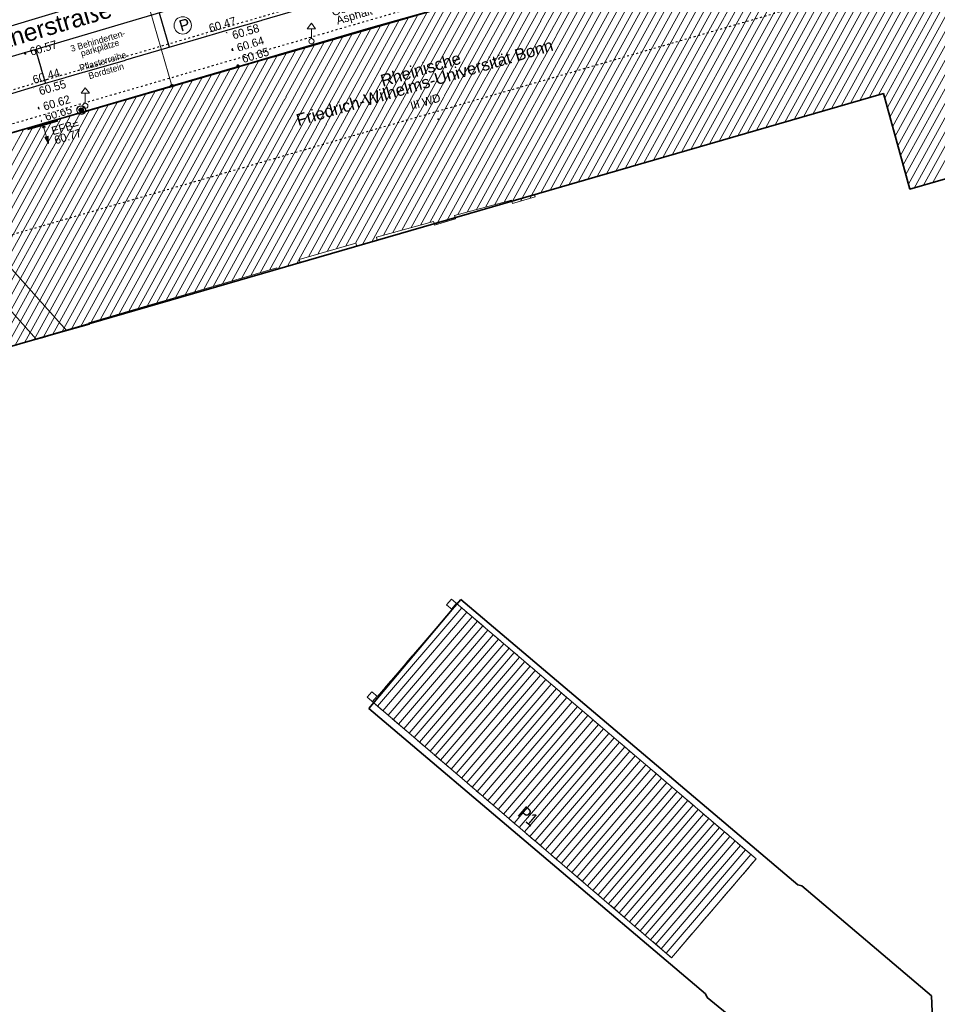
# Model space of a CAD drawing. Header units: metres. Extents: x 32365810 to 32367010, y 5620411 to 5622366.
# Tile 62 of 198: x 32366217 to 32366267, y 5621952 to 5622006. Entities that reach past the tile are written whole.
import ezdxf

# ---------------------------------------------------------------- set-up
doc = ezdxf.new("R2010")
doc.units = ezdxf.units.M
for name, pattern in [('1000.100', [0]), ('1000.104', [0.225, 0.075, -0.15]), ('1000.106', [0]), ('1000.196', [0.225, 0.075, -0.15]), ('1000.210', [0]), ('1000.300', [0]), ('1000.325', [0]), ('1600.1047', [0]), ('1600.2028', [0]), ('1600.2305', [0.75, 0.5, 0, 0, -0.25]), ('1600.2505', [0]), ('1600.2507', [0])]:
    doc.linetypes.add(name, pattern=pattern)
doc.layers.get('0').update_dxf_attribs({"color": 1, "linetype": 'CONTINUOUS'})
for name, color, linetype in [('Beschriftung Topographie', 7, 'CONTINUOUS'), ('Ebene 32', 7, 'CONTINUOUS'), ('EFB-_ Dachhöhen Bestandsgebäude (NHN)', 7, 'CONTINUOUS'), ('Fahrbahnmarkierung', 7, 'CONTINUOUS'), ('Flurstücke_Grenzpunkte', 11, 'CONTINUOUS'), ('Gebäude', 31, 'CONTINUOUS'), ('Höhen_ gemessen (NHN)', 7, 'CONTINUOUS'), ('Höhentexte_ gemessen (NHN)', 7, 'CONTINUOUS'), ('Lagebezeichnungen', 12, 'CONTINUOUS'), ('Leitungen Kanalbestand (AMT 66)', 7, 'CONTINUOUS'), ('Siedlungsflächen - Bauwerke u. Einrichtungen', 51, 'CONTINUOUS'), ('Stromversorgung', 7, 'CONTINUOUS'), ('Symbole Topographie', 7, 'CONTINUOUS'), ('Topgraphie_ weitere örtliche Aufnahme', 7, 'CONTINUOUS'), ('Topographie_ örtl. Aufnahme', 7, 'CONTINUOUS'), ('weitere Entwässerungsleitungen', 7, 'CONTINUOUS')]:
    doc.layers.add(name, color=color, linetype=linetype)
doc.styles.add('Arial', font='Arial.ttf')
doc.styles.add('Beschriftung Fahrbahnmarkierung_ grau', font='Century Gothic.ttf')
doc.styles.add('Beschriftung Topographie_ blau', font='Century Gothic.ttf')
doc.styles.add('Dachhöhe NHN_ Bestand_ gemessen_ schwarz', font='Century Gothic.ttf')
doc.styles.add('Hausnummern NRW', font='Arial.ttf', dxfattribs={"width": 0.85})
doc.styles.add('Höhe NHN_ gemessen_ schwarz', font='Century Gothic.ttf')
doc.styles.add('Name - Bauwerken u. Einrichtungen - F 10', font='Arial.ttf')
doc.styles.add('Sonstiger Text_ Bezeichnung - N 7 380', font='Arial.ttf')

# ---------------------------------------------------------------- blocks, each defined once
blk = doc.blocks.new('S1000.460', base_point=(0, -0.375))
at = {"color": 0, "lineweight": -2}
for p, q in [((-0.2, 0.23), (0, 0.5)), ((0, 0.5), (0.2, 0.23)), ((0.2, 0.23), (-0.2, 0.23)), ((0, -0.25), (0, 0.23))]:
    blk.add_line(p, q, dxfattribs=at)
blk.add_circle((0, -0.375), 0.125, dxfattribs=at)
blk = doc.blocks.new('Regenfallrohr')
at = {"lineweight": -2}
blk.add_hatch(color=0, dxfattribs=at).paths.add_polyline_path([(0.25, 0), (0.241481, -0.064705), (0.216506, -0.125), (0.176777, -0.176777), (0.125, -0.216506), (0.064705, -0.241481), (0, -0.25), (-0.064705, -0.241481), (-0.125, -0.216506), (-0.176777, -0.176777), (-0.216506, -0.125), (-0.241481, -0.064705), (-0.25, 0), (-0.241481, 0.064705), (-0.216506, 0.125), (-0.176777, 0.176777), (-0.125, 0.216506), (-0.064705, 0.241481), (0, 0.25), (0.064705, 0.241481), (0.125, 0.216506), (0.176777, 0.176777), (0.216506, 0.125), (0.241481, 0.064705)], flags=0)
at = {"color": 0, "lineweight": -2}
for radius in [0.5, 0.25]:
    blk.add_circle((0, 0), radius, dxfattribs=at)
blk = doc.blocks.new('S1000.319')
at = {"color": 0, "lineweight": -2}
blk.add_circle((0, 0), 0.5, dxfattribs=at)
at = {"color": 0, "lineweight": -2, "insert": (-0.19717, -0.320478), "char_height": 0.65, "attachment_point": 7, "line_spacing_factor": 0.69, "style": 'Arial'}
blk.add_mtext('P', dxfattribs=at)
blk = doc.blocks.new('S1000.474')
at = {"lineweight": -2}
blk.add_hatch(color=0, dxfattribs=at).paths.add_polyline_path([(-0.125, 0), (-0.120741, 0.032352), (-0.108253, 0.0625), (-0.088388, 0.088388), (-0.0625, 0.108253), (-0.032352, 0.120741), (0, 0.125), (0.032352, 0.120741), (0.0625, 0.108253), (0.088388, 0.088388), (0.108253, 0.0625), (0.120741, 0.032352), (0.125, 0), (0, 0)], flags=0)
at = {"color": 0, "lineweight": -2}
for p, q in [((-0.125, 0), (0, 0)), ((0, 0), (0.125, 0))]:
    blk.add_line(p, q, dxfattribs=at)
blk.add_arc((0, 0), 0.125, 0, 180, dxfattribs=at)
for p in [(-0.125, 0), (0, 0), (0.125, 0)]:
    blk.add_point(p, dxfattribs=at)
blk = doc.blocks.new('S1000.360')
at = {"lineweight": -2}
blk.add_hatch(color=0, dxfattribs=at).paths.add_polyline_path([(0, 0.25), (0.05, 0.05), (-0.05, 0.05)], flags=0)
at = {"color": 0, "lineweight": -2}
for p, q in [((-0.05, 0.05), (0, 0.25)), ((0.05, 0.05), (-0.05, 0.05)), ((0, 0.25), (0.05, 0.05)), ((0, 0.25), (0, -0.25))]:
    blk.add_line(p, q, dxfattribs=at)
blk = doc.blocks.new('S1000.15')
at = {"color": 0, "lineweight": -2}
for p, q in [((-0.5, 0.05), (-0.485, 0.1)), ((0.495, 0.05), (-0.5, 0.05)), ((-0.5, -0.05), (-0.5, 0)), ((-0.5, 0), (0.5, 0)), ((-0.485, 0.1), (0.49, 0.1)), ((-0.475, 0.15), (-0.455, 0.2)), ((0.475, 0.15), (-0.475, 0.15)), ((-0.455, 0.2), (0.455, 0.2)), ((-0.43, 0.25), (-0.4, 0.3)), ((0.43, 0.25), (-0.43, 0.25)), ((-0.4, 0.3), (0.395, 0.3)), ((-0.355, 0.35), (-0.295, 0.4)), ((0.36, 0.35), (-0.355, 0.35)), ((-0.295, 0.4), (0.3, 0.4)), ((0.22, 0.45), (-0.215, 0.45)), ((0.3, 0.4), (0.22, 0.45)), ((0.395, 0.3), (0.36, 0.35)), ((0.455, 0.2), (0.43, 0.25)), ((0.49, 0.1), (0.475, 0.15)), ((0.5, 0), (0.495, 0.05)), ((0.495, -0.05), (-0.5, -0.05)), ((-0.475, -0.15), (-0.49, -0.1)), ((-0.49, -0.1), (0.485, -0.1)), ((0.475, -0.15), (-0.475, -0.15)), ((-0.43, -0.25), (-0.455, -0.2)), ((-0.455, -0.2), (0.46, -0.2)), ((0.425, -0.25), (-0.43, -0.25)), ((-0.355, -0.35), (-0.4, -0.3)), ((-0.4, -0.3), (0.395, -0.3)), ((0.345, -0.35), (-0.355, -0.35)), ((-0.205, -0.45), (-0.29, -0.4)), ((-0.29, -0.4), (0.285, -0.4)), ((0.2, -0.45), (-0.205, -0.45)), ((0.285, -0.4), (0.345, -0.35)), ((0.395, -0.3), (0.425, -0.25)), ((0.46, -0.2), (0.475, -0.15)), ((0.485, -0.1), (0.495, -0.05))]:
    blk.add_line(p, q, dxfattribs=at)
blk.add_circle((0, 0), 0.5, dxfattribs=at)
blk = doc.blocks.new('S1000.400')
at = {"lineweight": -2}
blk.add_hatch(color=0, dxfattribs=at).paths.add_polyline_path([(-0.49, 0), (0.49, 0), (0.479292, -0.101877), (0.447637, -0.199301), (0.396418, -0.288015), (0.327874, -0.364141), (0.245, -0.424352), (0.151418, -0.466018), (0.051219, -0.487316), (-0.051219, -0.487316), (-0.151418, -0.466018), (-0.245, -0.424352), (-0.327874, -0.364141), (-0.396418, -0.288015), (-0.447637, -0.199301), (-0.479292, -0.101877)], flags=0)
at = {"color": 0, "lineweight": -2}
blk.add_circle((0, 0), 0.5, dxfattribs=at)
for start, end in [(0, 180), (180, 0)]:
    blk.add_arc((0, 0), 0.49, start, end, dxfattribs=at)
blk = doc.blocks.new('O113')
at = {"layer": 'Gebäude', "color": 7, "linetype": '1600.2507', "lineweight": 18}
for p, q in [((32366211.178, 5621997.977), (32366209.537, 5621997.501)), ((32366219.478, 5621988.69), (32366211.178, 5621997.977)), ((32366209.537, 5621997.501), (32366217.825, 5621988.219)), ((32366217.825, 5621988.219), (32366219.478, 5621988.69))]:
    blk.add_line(p, q, dxfattribs=at)
blk = doc.blocks.new('O434')
at = {"layer": 'Gebäude', "color": 7, "linetype": '1600.2305', "lineweight": 18}
blk.add_line((32366252.295, 5621954.67), (32366256.885, 5621960.035), dxfattribs=at)
blk = doc.blocks.new('O472')
at = {"layer": 'Gebäude', "color": 7, "linetype": '1600.2305', "lineweight": 18}
blk.add_line((32366217.825, 5621988.219), (32366219.478, 5621988.69), dxfattribs=at)
blk = doc.blocks.new('O480')
at = {"layer": 'Gebäude', "color": 7, "linetype": '1600.2305', "lineweight": 18}
blk.add_line((32366236.331, 5621968.848), (32366240.39, 5621973.56), dxfattribs=at)
blk = doc.blocks.new('O520')
at = {"layer": 'Gebäude', "color": 7, "linetype": '1600.2305', "lineweight": 18}
blk.add_line((32366235.769, 5621968.806), (32366252.295, 5621954.67), dxfattribs=at)
blk = doc.blocks.new('O526')
at = {"layer": 'Gebäude', "color": 7, "linetype": '1600.2305', "lineweight": 18}
blk.add_line((32366240.354, 5621974.131), (32366256.885, 5621960.035), dxfattribs=at)
blk = doc.blocks.new('O759')
at = {"layer": 'Flurstücke_Grenzpunkte', "color": 7, "linetype": '1600.2028', "lineweight": 35}
for p, q in [((32366308.655, 5622009.168), (32366265.228, 5621996.374)), ((32366263.794, 5622001.568), (32366206.103, 5621984.853)), ((32366265.228, 5621996.374), (32366263.794, 5622001.568)), ((32366240.39, 5621973.56), (32366240.861, 5621974.119)), ((32366240.861, 5621974.119), (32366259.149, 5621958.628)), ((32366235.858, 5621968.204), (32366240.39, 5621973.56)), ((32366254.143, 5621952.714), (32366235.858, 5621968.204)), ((32366259.149, 5621958.628), (32366259.366, 5621958.576)), ((32366259.366, 5621958.576), (32366266.405, 5621952.611)), ((32366254.23, 5621952.509), (32366254.143, 5621952.714)), ((32366255.718, 5621951.295), (32366254.23, 5621952.509)), ((32366266.405, 5621952.611), (32366267.134, 5621935.867))]:
    blk.add_line(p, q, dxfattribs=at)
blk = doc.blocks.new('O1713')
at = {"layer": 'Flurstücke_Grenzpunkte', "color": 7, "linetype": '1600.2028', "lineweight": 35}
for p, q in [((32366260.69, 5622012.274), (32366214.593, 5621998.895)), ((32366308.655, 5622009.168), (32366265.228, 5621996.374)), ((32366263.794, 5622001.568), (32366206.103, 5621984.853)), ((32366265.228, 5621996.374), (32366263.794, 5622001.568))]:
    blk.add_line(p, q, dxfattribs=at)
blk = doc.blocks.new('O1841')
at = {"layer": 'Flurstücke_Grenzpunkte', "color": 7, "linetype": '1600.2028', "lineweight": 35}
for p, q in [((32366240.39, 5621973.56), (32366240.861, 5621974.119)), ((32366240.861, 5621974.119), (32366259.149, 5621958.628)), ((32366235.858, 5621968.204), (32366240.39, 5621973.56)), ((32366254.143, 5621952.714), (32366235.858, 5621968.204)), ((32366259.149, 5621958.628), (32366259.366, 5621958.576)), ((32366259.366, 5621958.576), (32366266.405, 5621952.611)), ((32366254.23, 5621952.509), (32366254.143, 5621952.714)), ((32366255.718, 5621951.295), (32366254.23, 5621952.509)), ((32366266.405, 5621952.611), (32366267.134, 5621935.867))]:
    blk.add_line(p, q, dxfattribs=at)
blk = doc.blocks.new('O1900')
at = {"layer": 'Flurstücke_Grenzpunkte', "color": 7, "linetype": '1600.2028', "lineweight": 35}
blk.add_line((32366260.69, 5622012.274), (32366214.593, 5621998.895), dxfattribs=at)
blk = doc.blocks.new('O2286')
at = {"layer": 'Gebäude', "color": 7, "linetype": '1600.2505', "lineweight": 18}
for p, q in [((32366260.69, 5622012.274), (32366214.593, 5621998.895)), ((32366251.403, 5621997.976), (32366263.794, 5622001.568)), ((32366263.794, 5622001.568), (32366264.964, 5621997.32)), ((32366244.859, 5621996.079), (32366251.403, 5621997.976)), ((32366264.964, 5621997.32), (32366265.228, 5621996.374)), ((32366265.228, 5621996.374), (32366267.059, 5621996.913)), ((32366244.892, 5621995.963), (32366244.859, 5621996.079)), ((32366240.513, 5621994.954), (32366243.613, 5621995.78)), ((32366243.613, 5621995.78), (32366243.663, 5621995.607)), ((32366243.663, 5621995.607), (32366244.892, 5621995.963)), ((32366236.276, 5621993.778), (32366239.37, 5621994.623)), ((32366239.37, 5621994.623), (32366239.426, 5621994.431)), ((32366239.426, 5621994.431), (32366240.568, 5621994.762)), ((32366240.568, 5621994.762), (32366240.513, 5621994.954)), ((32366232.09, 5621992.565), (32366235.162, 5621993.455)), ((32366235.162, 5621993.455), (32366235.212, 5621993.282)), ((32366235.212, 5621993.282), (32366236.326, 5621993.605)), ((32366236.326, 5621993.605), (32366236.276, 5621993.778)), ((32366230.902, 5621992.034), (32366232.14, 5621992.392)), ((32366232.14, 5621992.392), (32366232.09, 5621992.565)), ((32366220.671, 5621989.132), (32366230.883, 5621992.101)), ((32366230.883, 5621992.101), (32366230.902, 5621992.034)), ((32366220.7, 5621989.036), (32366220.671, 5621989.132)), ((32366217.825, 5621988.219), (32366219.478, 5621988.69)), ((32366219.478, 5621988.69), (32366220.7, 5621989.036)), ((32366216.912, 5621987.959), (32366217.825, 5621988.219))]:
    blk.add_line(p, q, dxfattribs=at)
blk = doc.blocks.new('O2434')
at = {"layer": 'Gebäude', "color": 7, "lineweight": 18, "insert": (32366238.79, 5622002.519), "char_height": 0.65, "attachment_point": 5, "rotation": 16.5125, "line_spacing_factor": 0.69, "style": 'Sonstiger Text_ Bezeichnung - N 7 380', "bg_fill": 2}
blk.add_mtext('Rheinische\\PFriedrich-Wilhelms-Universität Bonn', dxfattribs=at)
blk = doc.blocks.new('O2737')
at = {"layer": 'Gebäude', "color": 7, "linetype": '1600.2505', "lineweight": 18}
for p, q in [((32366240.354, 5621974.131), (32366240.088, 5621973.821)), ((32366240.088, 5621973.821), (32366240.39, 5621973.56)), ((32366256.885, 5621960.035), (32366240.354, 5621974.131)), ((32366240.39, 5621973.56), (32366236.331, 5621968.848)), ((32366236.029, 5621969.108), (32366235.769, 5621968.806)), ((32366235.769, 5621968.806), (32366252.295, 5621954.67)), ((32366236.331, 5621968.848), (32366236.029, 5621969.108)), ((32366252.295, 5621954.67), (32366256.885, 5621960.035))]:
    blk.add_line(p, q, dxfattribs=at)
at = {"layer": 'Ebene 32', "color": 7, "lineweight": 18, "insert": (32366244.281, 5621962.086), "char_height": 0.7, "attachment_point": 8, "rotation": 319.504, "line_spacing_factor": 0.69, "style": 'Hausnummern NRW', "bg_fill": 2}
blk.add_mtext('P1', dxfattribs=at)
blk = doc.blocks.new('*X1125')
at = {"color": 253, "linetype": '1600.1047', "lineweight": 18, "true_color": 0xb2b2b2}
for p, q in [((32366265.968833, 5621996.592082), (32366277.752737, 5622018.013395)), ((32366266.479528, 5621996.742418), (32366278.263212, 5622018.163331)), ((32366265.004817, 5621997.173738), (32366276.221311, 5622017.563587)), ((32366265.148865, 5621996.657566), (32366276.731786, 5622017.713523)), ((32366265.458138, 5621996.441747), (32366277.242261, 5622017.863459)), ((32366264.433286, 5621999.246899), (32366274.179411, 5622016.963843)), ((32366264.57608, 5621998.728447), (32366274.689886, 5622017.113779)), ((32366264.718874, 5621998.209995), (32366275.200361, 5622017.263715)), ((32366264.861668, 5621997.691544), (32366275.710836, 5622017.413651)), ((32366263.862111, 5622001.320705), (32366272.13751, 5622016.3641)), ((32366264.004905, 5622000.802254), (32366272.647985, 5622016.514036)), ((32366264.147699, 5622000.283802), (32366273.15846, 5622016.663972)), ((32366264.290493, 5621999.76535), (32366273.668935, 5622016.813907)), ((32366262.509293, 5622001.195579), (32366270.606084, 5622015.914292)), ((32366263.018489, 5622001.343189), (32366271.11656, 5622016.064228)), ((32366263.527684, 5622001.490798), (32366271.627035, 5622016.214164)), ((32366260.472512, 5622000.605141), (32366268.564184, 5622015.314548)), ((32366260.981707, 5622000.752751), (32366269.074659, 5622015.464484)), ((32366261.490903, 5622000.90036), (32366269.585134, 5622015.61442)), ((32366262.000098, 5622001.04797), (32366270.095609, 5622015.764356)), ((32366258.944926, 5622000.162312), (32366267.032758, 5622014.86474)), ((32366259.454121, 5622000.309922), (32366267.543234, 5622015.014676)), ((32366259.963316, 5622000.457531), (32366268.053709, 5622015.164612)), ((32366256.908144, 5621999.571874), (32366264.990858, 5622014.264997)), ((32366257.417339, 5621999.719484), (32366265.501333, 5622014.414932)), ((32366257.926535, 5621999.867093), (32366266.011808, 5622014.564868)), ((32366258.43573, 5622000.014703), (32366266.522283, 5622014.714804)), ((32366255.380558, 5621999.129046), (32366263.459432, 5622013.815189)), ((32366255.889753, 5621999.276655), (32366263.969907, 5622013.965125)), ((32366256.398949, 5621999.424265), (32366264.480383, 5622014.115061)), ((32366253.343776, 5621998.538607), (32366261.417532, 5622013.215445)), ((32366253.852972, 5621998.686217), (32366261.928007, 5622013.365381)), ((32366254.362167, 5621998.833826), (32366262.438482, 5622013.515317)), ((32366254.871362, 5621998.981436), (32366262.948957, 5622013.665253)), ((32366252.834581, 5621998.390998), (32366260.43016, 5622012.198585)), ((32366250.797801, 5621997.800562), (32366258.392915, 5622011.607304)), ((32366251.306995, 5621997.94817), (32366258.902226, 5622011.755124)), ((32366251.81619, 5621998.095779), (32366259.411537, 5622011.902944)), ((32366252.325385, 5621998.243388), (32366259.920849, 5622012.050765)), ((32366248.761024, 5621997.210134), (32366256.355669, 5622011.016022)), ((32366249.270218, 5621997.357741), (32366256.86498, 5622011.163842)), ((32366249.779413, 5621997.505348), (32366257.374292, 5622011.311663)), ((32366250.288607, 5621997.652955), (32366257.883603, 5622011.459483)), ((32366247.233442, 5621996.767312), (32366254.827735, 5622010.572561)), ((32366247.742636, 5621996.91492), (32366255.337046, 5622010.720381)), ((32366248.25183, 5621997.062527), (32366255.846358, 5622010.868202)), ((32366245.196666, 5621996.176884), (32366252.790489, 5622009.981279)), ((32366245.70586, 5621996.324491), (32366253.299801, 5622010.1291)), ((32366246.215054, 5621996.472098), (32366253.809112, 5622010.27692)), ((32366246.724248, 5621996.619705), (32366254.318423, 5622010.42474)), ((32366243.641021, 5621995.683048), (32366251.262555, 5622009.537818)), ((32366244.096212, 5621995.732487), (32366251.771866, 5622009.685638)), ((32366244.605334, 5621995.879962), (32366252.281178, 5622009.833459)), ((32366241.702314, 5621995.270895), (32366249.225309, 5622008.946536)), ((32366242.203817, 5621995.404521), (32366249.734621, 5622009.094357)), ((32366242.70532, 5621995.538147), (32366250.243932, 5622009.242177)), ((32366243.206823, 5621995.671774), (32366250.753244, 5622009.389997)), ((32366239.547712, 5621994.466277), (32366247.188064, 5622008.355255)), ((32366240.056892, 5621994.613859), (32366247.697375, 5622008.503075)), ((32366240.699307, 5621995.003642), (32366248.206687, 5622008.650895)), ((32366241.20081, 5621995.137268), (32366248.715998, 5622008.798716)), ((32366238.169593, 5621994.295158), (32366245.66013, 5622007.911793)), ((32366238.673258, 5621994.432713), (32366246.169441, 5622008.059614)), ((32366239.176923, 5621994.570269), (32366246.678753, 5622008.207434)), ((32366236.030885, 5621993.519432), (32366243.622884, 5622007.320512)), ((32366236.658599, 5621993.882491), (32366244.132196, 5622007.468332)), ((32366237.162264, 5621994.020047), (32366244.641507, 5622007.616153)), ((32366237.665929, 5621994.157602), (32366245.150818, 5622007.763973)), ((32366234.626038, 5621993.299724), (32366242.09495, 5622006.877051)), ((32366235.135175, 5621993.447228), (32366242.604261, 5622007.024871)), ((32366235.52167, 5621993.371788), (32366243.113573, 5622007.172691)), ((32366232.589488, 5621992.709709), (32366240.057704, 5622006.285769)), ((32366233.098626, 5621992.857213), (32366240.567016, 5622006.433589)), ((32366233.607763, 5621993.004716), (32366241.076327, 5622006.58141)), ((32366234.1169, 5621993.15222), (32366241.585639, 5622006.72923)), ((32366230.47786, 5621991.983211), (32366238.020459, 5622005.694487)), ((32366230.939809, 5621992.044933), (32366238.52977, 5622005.842308)), ((32366231.448767, 5621992.192112), (32366239.039082, 5622005.990128)), ((32366231.957726, 5621992.339291), (32366239.548393, 5622006.137949)), ((32366228.949425, 5621991.538839), (32366236.492525, 5622005.251026)), ((32366229.458904, 5621991.686963), (32366237.001836, 5622005.398847)), ((32366229.968382, 5621991.835087), (32366237.511147, 5622005.546667)), ((32366226.911512, 5621990.946344), (32366234.455279, 5622004.659745)), ((32366227.42099, 5621991.094468), (32366234.96459, 5622004.807565)), ((32366227.930469, 5621991.242592), (32366235.473902, 5622004.955385)), ((32366228.439947, 5621991.390716), (32366235.983213, 5622005.103206)), ((32366224.873599, 5621990.353848), (32366232.418033, 5622004.068463)), ((32366225.383077, 5621990.501972), (32366232.927345, 5622004.216283)), ((32366225.892555, 5621990.650096), (32366233.436656, 5622004.364104)), ((32366226.402034, 5621990.79822), (32366233.945968, 5622004.511924)), ((32366223.345164, 5621989.909477), (32366230.890099, 5622003.625002)), ((32366223.854642, 5621990.057601), (32366231.399411, 5622003.772822)), ((32366224.36412, 5621990.205724), (32366231.908722, 5622003.920643)), ((32366221.30725, 5621989.316981), (32366228.852854, 5622003.03372)), ((32366221.816729, 5621989.465105), (32366229.362165, 5622003.181541)), ((32366222.326207, 5621989.613229), (32366229.871477, 5622003.329361)), ((32366222.835685, 5621989.761353), (32366230.380788, 5622003.477181)), ((32366219.715327, 5621988.757197), (32366227.32492, 5622002.590259)), ((32366220.222284, 5621988.900738), (32366227.834231, 5622002.738079)), ((32366220.797772, 5621989.168857), (32366228.343542, 5622002.8859)), ((32366217.685416, 5621988.17925), (32366225.287674, 5622001.998977)), ((32366218.192952, 5621988.323843), (32366225.796985, 5622002.146798)), ((32366218.700503, 5621988.468463), (32366226.306297, 5622002.294618)), ((32366219.208054, 5621988.613082), (32366226.815608, 5622002.442439)), ((32366215.665524, 5621987.619513), (32366223.250428, 5622001.407696)), ((32366216.174564, 5621987.766841), (32366223.75974, 5622001.555516)), ((32366216.679136, 5621987.906045), (32366224.269051, 5622001.703337)), ((32366217.177919, 5621988.034727), (32366224.778363, 5622001.851157)), ((32366214.138402, 5621987.177529), (32366221.722494, 5622000.964234)), ((32366214.647442, 5621987.324857), (32366222.231806, 5622001.112055)), ((32366215.156483, 5621987.472185), (32366222.741117, 5622001.259875)), ((32366212.10224, 5621986.588216), (32366219.685249, 5622000.372953)), ((32366212.61128, 5621986.735545), (32366220.19456, 5622000.520773)), ((32366213.120321, 5621986.882873), (32366220.703871, 5622000.668594)), ((32366213.629361, 5621987.030201), (32366221.213183, 5622000.816414)), ((32366210.575118, 5621986.146232), (32366218.157314, 5621999.929492)), ((32366211.084159, 5621986.29356), (32366218.666626, 5622000.077312)), ((32366211.593199, 5621986.440888), (32366219.175937, 5622000.225132)), ((32366209.556599, 5621985.850781), (32366217.138692, 5621999.633851)), ((32366210.066108, 5621985.99896), (32366217.648003, 5621999.781671)), ((32366240.566072, 5621994.761441), (32366240.567445, 5621994.763937))]:
    blk.add_line(p, q, dxfattribs=at)
blk = doc.blocks.new('*X1255')
at = {"color": 253, "linetype": '1600.1047', "lineweight": 18, "true_color": 0xb2b2b2}
for p, q in [((32366236.338093, 5621968.319209), (32366240.90642, 5621973.659951)), ((32366240.354037, 5621973.59108), (32366240.621073, 5621973.903267)), ((32366236.623063, 5621968.075452), (32366241.191767, 5621973.416636)), ((32366236.908032, 5621967.831695), (32366241.477114, 5621973.17332)), ((32366237.193001, 5621967.587939), (32366241.76246, 5621972.930004)), ((32366237.477971, 5621967.344182), (32366242.047807, 5621972.686689)), ((32366237.76294, 5621967.100425), (32366242.333154, 5621972.443373)), ((32366238.04791, 5621966.856668), (32366242.618501, 5621972.200058)), ((32366238.332879, 5621966.612911), (32366242.903848, 5621971.956742)), ((32366238.617848, 5621966.369154), (32366243.189195, 5621971.713426)), ((32366238.902818, 5621966.125397), (32366243.474542, 5621971.470111)), ((32366239.187787, 5621965.88164), (32366243.759889, 5621971.226795)), ((32366239.472757, 5621965.637883), (32366244.045236, 5621970.98348)), ((32366239.757726, 5621965.394126), (32366244.330583, 5621970.740164)), ((32366240.042695, 5621965.150369), (32366244.61593, 5621970.496848)), ((32366240.327665, 5621964.906612), (32366244.901277, 5621970.253533)), ((32366240.612634, 5621964.662855), (32366245.186623, 5621970.010217)), ((32366240.897603, 5621964.419098), (32366245.47197, 5621969.766902)), ((32366241.182573, 5621964.175341), (32366245.757317, 5621969.523586)), ((32366236.053124, 5621968.562966), (32366236.311381, 5621968.86489)), ((32366241.467542, 5621963.931584), (32366246.042664, 5621969.28027)), ((32366241.752512, 5621963.687827), (32366246.328011, 5621969.036955)), ((32366242.037481, 5621963.44407), (32366246.613358, 5621968.793639)), ((32366242.32245, 5621963.200314), (32366246.898705, 5621968.550324)), ((32366242.60742, 5621962.956557), (32366247.184052, 5621968.307008)), ((32366242.892389, 5621962.7128), (32366247.469399, 5621968.063693)), ((32366243.177359, 5621962.469043), (32366247.754746, 5621967.820377)), ((32366243.462328, 5621962.225286), (32366248.040093, 5621967.577061)), ((32366243.747297, 5621961.981529), (32366248.325439, 5621967.333746)), ((32366244.032267, 5621961.737772), (32366248.610786, 5621967.09043)), ((32366244.317236, 5621961.494015), (32366248.896133, 5621966.847115)), ((32366244.602206, 5621961.250258), (32366249.18148, 5621966.603799)), ((32366244.887175, 5621961.006501), (32366249.466827, 5621966.360483)), ((32366245.172144, 5621960.762744), (32366249.752174, 5621966.117168)), ((32366245.457114, 5621960.518987), (32366250.037521, 5621965.873852)), ((32366245.742083, 5621960.27523), (32366250.322868, 5621965.630537)), ((32366246.027052, 5621960.031473), (32366250.608215, 5621965.387221)), ((32366246.312022, 5621959.787716), (32366250.893562, 5621965.143905)), ((32366246.596991, 5621959.543959), (32366251.178909, 5621964.90059)), ((32366246.881961, 5621959.300202), (32366251.464255, 5621964.657274)), ((32366247.16693, 5621959.056445), (32366251.749602, 5621964.413959)), ((32366247.451899, 5621958.812689), (32366252.034949, 5621964.170643)), ((32366247.736869, 5621958.568932), (32366252.320296, 5621963.927327)), ((32366248.021838, 5621958.325175), (32366252.605643, 5621963.684012)), ((32366248.306808, 5621958.081418), (32366252.89099, 5621963.440696)), ((32366248.591777, 5621957.837661), (32366253.176337, 5621963.197381)), ((32366248.876746, 5621957.593904), (32366253.461684, 5621962.954065)), ((32366249.161716, 5621957.350147), (32366253.747031, 5621962.71075)), ((32366249.446685, 5621957.10639), (32366254.032378, 5621962.467434)), ((32366249.731654, 5621956.862633), (32366254.317725, 5621962.224118)), ((32366250.016624, 5621956.618876), (32366254.603071, 5621961.980803)), ((32366250.301593, 5621956.375119), (32366254.888418, 5621961.737487)), ((32366250.586563, 5621956.131362), (32366255.173765, 5621961.494172)), ((32366250.871532, 5621955.887605), (32366255.459112, 5621961.250856)), ((32366251.156501, 5621955.643848), (32366255.744459, 5621961.00754)), ((32366251.441471, 5621955.400091), (32366256.029806, 5621960.764225)), ((32366251.72644, 5621955.156334), (32366256.315153, 5621960.520909)), ((32366252.01141, 5621954.912577), (32366256.6005, 5621960.277594))]:
    blk.add_line(p, q, dxfattribs=at)

msp = doc.modelspace()

# ---------------------------------------------------------------- linework, layer by layer
at = {"layer": 'EFB-_ Dachhöhen Bestandsgebäude (NHN)', "color": 7, "true_color": 0xffffff}
msp.add_point((32366239.63, 5622000.181, 77.417), dxfattribs=at)
at = {"layer": 'Fahrbahnmarkierung', "color": 7, "true_color": 0xffffff}
msp.add_point((32366216.928067, 5622003.717546, 60.556), dxfattribs=at)

# ---------------------------------------------------------------- block references
at = {"layer": 'EFB-_ Dachhöhen Bestandsgebäude (NHN)', "color": 7, "lineweight": 9, "xscale": 0.1375, "yscale": 0.1375, "zscale": 0.1375, "rotation": 180.000420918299}
msp.add_blockref('S1000.400', (32366218.228, 5621999.753, 60.774), dxfattribs=at)
at = {"layer": 'Gebäude', "color": 7, "true_color": 0xffffff}
for name in ['O113', 'O472', 'O526', 'O480', 'O520', 'O434']:
    msp.add_blockref(name, (0, 0), dxfattribs=at)
at = {"layer": 'Höhen_ gemessen (NHN)', "color": 7, "lineweight": 18, "xscale": 0.1125, "yscale": 0.1125, "zscale": 0.1125}
for p in [(32366227.129, 5622004.746, 60.474), (32366228.187, 5622004.912, 60.58), (32366217.224, 5622003.761, 60.574), (32366228.486, 5622003.958, 60.636), (32366228.764, 5622003.075, 60.653), (32366217.718, 5622001.956, 60.445), (32366217.768, 5622001.845, 60.55), (32366217.981, 5622000.783, 60.621), (32366218.149, 5622000.082, 60.649)]:
    msp.add_blockref('S1000.15', p, dxfattribs=at)
at = {"layer": 'Stromversorgung', "color": 7, "lineweight": 18, "xscale": 0.9375, "yscale": 0.9375, "zscale": 0.9375, "rotation": 16.242123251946}
msp.add_blockref('S1000.474', (32366225.194877, 5622001.938255, 69.224), dxfattribs=at)
at = {"layer": 'Symbole Topographie', "color": 7, "lineweight": 18}
for name, p, xscale, yscale, zscale, rotation in [('S1000.319', (32366225.769428, 5622005.265817), 0.9375, 0.9375, 0.9375, 16.588799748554), ('S1000.360', (32366218.343539, 5621999.313254), 1.875, 1.875, 1.875, 196.242130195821)]:
    msp.add_blockref(name, p, dxfattribs=dict(at, xscale=xscale, yscale=yscale, zscale=zscale, rotation=rotation))
at = {"layer": 'Symbole Topographie', "color": 7, "lineweight": 18, "xscale": 1.125, "yscale": 1.125, "zscale": 1.125}
for p in [(32366232.754, 5622004.408, 60.87), (32366220.48, 5622000.901, 60.65)]:
    msp.add_blockref('S1000.460', p, dxfattribs=at)
at = {"layer": 'weitere Entwässerungsleitungen', "color": 7, "lineweight": 25, "xscale": 0.47, "yscale": 0.47, "zscale": 0.47}
msp.add_blockref('Regenfallrohr', (32366220.26, 5622000.672, 60.645), dxfattribs=at)

# ---------------------------------------------------------------- texts
at = {"layer": 'Beschriftung Topographie', "color": 142, "lineweight": 25, "true_color": 0x0087cd, "insert": (32366235.016742, 5622005.98905), "char_height": 0.45, "attachment_point": 5, "rotation": 16.5633902, "line_spacing_factor": 0.69, "style": 'Beschriftung Topographie_ blau', "bg_fill": 2}
msp.add_mtext('Gehweg\\PAsphalt', dxfattribs=at)
at = {"layer": 'EFB-_ Dachhöhen Bestandsgebäude (NHN)', "color": 7, "lineweight": 25, "insert": (32366238.936131, 5622001.12951), "char_height": 0.45, "attachment_point": 5, "rotation": 16.5121052, "line_spacing_factor": 0.69, "style": 'Dachhöhe NHN_ Bestand_ gemessen_ schwarz', "bg_fill": 2}
msp.add_mtext('III WD', dxfattribs=at)

# ---------------------------------------------------------------- next in the draw order: texts
at = {"layer": 'Höhentexte_ gemessen (NHN)', "color": 7, "lineweight": 25, "char_height": 0.45, "attachment_point": 8, "rotation": 16.5124674, "line_spacing_factor": 0.69, "style": 'Höhe NHN_ gemessen_ schwarz', "bg_fill": 2}
for s, insert in [('60.47', (32366227.987877, 5622005.094288, 60.45)), ('60.65', (32366219.083678, 5622000.285086, 60.625))]:
    msp.add_mtext(s, dxfattribs=dict(at, insert=insert))
at = {"layer": 'Lagebezeichnungen', "color": 7, "lineweight": 18, "insert": (32366211.049396, 5622002.488016), "char_height": 0.95, "attachment_point": 7, "rotation": 16.4704074, "line_spacing_factor": 0.69, "style": 'Name - Bauwerken u. Einrichtungen - F 10', "bg_fill": 2}
msp.add_mtext('Franziskanerstraße', dxfattribs=at)

# ---------------------------------------------------------------- next in the draw order: texts
at = {"layer": 'Beschriftung Topographie', "color": 142, "lineweight": 25, "true_color": 0x0087cd, "insert": (32366221.429028, 5622003.314856), "char_height": 0.35, "attachment_point": 5, "rotation": 16.472438, "line_spacing_factor": 0.69, "style": 'Beschriftung Topographie_ blau', "bg_fill": 2}
msp.add_mtext('Pflasterreihe', dxfattribs=at)
at = {"layer": 'EFB-_ Dachhöhen Bestandsgebäude (NHN)', "color": 7, "lineweight": 25, "insert": (32366219.602287, 5621999.018991, 60.75), "char_height": 0.45, "attachment_point": 8, "rotation": 16.5124674, "line_spacing_factor": 0.69, "style": 'Dachhöhe NHN_ Bestand_ gemessen_ schwarz', "bg_fill": 2}
msp.add_mtext('EFB=\\P60.77', dxfattribs=at)
at = {"layer": 'Höhentexte_ gemessen (NHN)', "color": 7, "lineweight": 25, "char_height": 0.45, "attachment_point": 8, "rotation": 16.5124674, "line_spacing_factor": 0.69, "style": 'Höhe NHN_ gemessen_ schwarz', "bg_fill": 2}
for s, insert in [('60.58', (32366229.25016, 5622004.711698, 60.556)), ('60.57', (32366218.277044, 5622003.819489, 60.55)), ('60.62', (32366218.988951, 5622000.846827, 60.597))]:
    msp.add_mtext(s, dxfattribs=dict(at, insert=insert))

# ---------------------------------------------------------------- next in the draw order: texts
at = {"layer": 'Beschriftung Topographie', "color": 142, "lineweight": 25, "true_color": 0x0087cd, "insert": (32366221.609021, 5622002.7891), "char_height": 0.35, "attachment_point": 5, "rotation": 16.472438, "line_spacing_factor": 0.69, "style": 'Beschriftung Topographie_ blau', "bg_fill": 2}
msp.add_mtext('Bordstein', dxfattribs=at)
at = {"layer": 'Höhentexte_ gemessen (NHN)', "color": 7, "lineweight": 25, "char_height": 0.45, "attachment_point": 8, "rotation": 16.5124674, "line_spacing_factor": 0.69, "style": 'Höhe NHN_ gemessen_ schwarz', "bg_fill": 2}
for s, insert in [('60.64', (32366229.506678, 5622004.03095, 60.612)), ('60.55', (32366218.76323, 5622001.677461, 60.526))]:
    msp.add_mtext(s, dxfattribs=dict(at, insert=insert))

# ---------------------------------------------------------------- next in the draw order: texts
at = {"layer": 'Fahrbahnmarkierung', "color": 253, "lineweight": 25, "true_color": 0x999999, "insert": (32366221.228853, 5622004.187343), "char_height": 0.35, "attachment_point": 5, "rotation": 16.472438, "line_spacing_factor": 0.69, "style": 'Beschriftung Fahrbahnmarkierung_ grau', "bg_fill": 2}
msp.add_mtext('3 Behinderten-\\Pparkplätze', dxfattribs=at)
at = {"layer": 'Höhentexte_ gemessen (NHN)', "color": 7, "lineweight": 25, "char_height": 0.45, "attachment_point": 8, "rotation": 16.5124674, "line_spacing_factor": 0.69, "style": 'Höhe NHN_ gemessen_ schwarz', "bg_fill": 2}
for s, insert in [('60.65', (32366229.776841, 5622003.427191, 60.629)), ('60.44', (32366218.426121, 5622002.29557, 60.421))]:
    msp.add_mtext(s, dxfattribs=dict(at, insert=insert))

# ---------------------------------------------------------------- next in the draw order: block references
at = {"layer": 'Flurstücke_Grenzpunkte', "color": 7, "true_color": 0xffffff}
msp.add_blockref('O759', (0, 0), dxfattribs=at)

# ---------------------------------------------------------------- next in the draw order: block references
for name in ['O1713', 'O1841']:
    msp.add_blockref(name, (0, 0), dxfattribs=at)

# ---------------------------------------------------------------- next in the draw order: block references
msp.add_blockref('O1900', (0, 0), dxfattribs=at)

# ---------------------------------------------------------------- next in the draw order: block references
at = {"layer": 'Gebäude', "color": 7, "true_color": 0xffffff}
msp.add_blockref('O2286', (0, 0), dxfattribs=at)

# ---------------------------------------------------------------- next in the draw order: block references
msp.add_blockref('O2434', (0, 0), dxfattribs=at)

# ---------------------------------------------------------------- next in the draw order: linework, layer by layer
at = {"layer": 'EFB-_ Dachhöhen Bestandsgebäude (NHN)', "color": 7, "linetype": '1000.196', "lineweight": 25}
for p, q in [((32366260.566325, 5622012.70012), (32366214.469325, 5621999.32112)), ((32366265.590525, 5622008.146248), (32366216.078677, 5621993.776137))]:
    msp.add_line(p, q, dxfattribs=at)
at = {"layer": 'Fahrbahnmarkierung', "color": 253, "linetype": '1000.210', "lineweight": 25, "true_color": 0x999999}
for p, q in [((32366228.518426, 5622007.139436, 60.594), (32366222.732405, 5622005.428786, 60.582)), ((32366224.482276, 5622005.94614, 60.585629), (32366225.033029, 5622004.087919, 60.467511)), ((32366222.732405, 5622005.428786, 60.582), (32366211.059172, 5622001.97757, 60.546)), ((32366217.770724, 5622003.961855, 60.57), (32366218.31463, 5622002.122172, 60.44))]:
    msp.add_line(p, q, dxfattribs=at)
at = {"layer": 'Leitungen Kanalbestand (AMT 66)', "color": 200, "linetype": '1000.300', "lineweight": 25, "true_color": 0xd600ff}
msp.add_line((32366247.671029, 5622014.677957, 60.535), (32366191.188592, 5621997.580905, 60.524), dxfattribs=at)
at = {"layer": 'Stromversorgung', "color": 7, "linetype": '1000.325', "lineweight": 18}
msp.add_line((32366225.194877, 5622001.938255, 69.224), (32366220.363992, 5622018.610074, 69.251), dxfattribs=at)
at = {"layer": 'Topgraphie_ weitere örtliche Aufnahme', "color": 142, "linetype": '1000.104', "lineweight": 25, "true_color": 0x0087cd}
for p, q in [((32366218.401709, 5622002.336506), (32366231.867006, 5622006.273593)), ((32366208.702484, 5621999.404531), (32366218.401709, 5622002.336506))]:
    msp.add_line(p, q, dxfattribs=at)
at = {"layer": 'Topgraphie_ weitere örtliche Aufnahme', "color": 142, "linetype": '1000.106', "lineweight": 60, "true_color": 0x0087cd}
msp.add_line((32366218.986, 5622000.129, 62.506), (32366217.351586, 5621999.652855, 62.437), dxfattribs=at)
at = {"layer": 'Topographie_ örtl. Aufnahme', "color": 142, "linetype": '1000.100', "lineweight": 25, "true_color": 0x0087cd}
for p, q in [((32366246.071, 5622007.983, 60.622), (32366235.951, 5622005.13, 60.665)), ((32366218.453, 5622002.164, 60.436), (32366231.918, 5622006.101, 60.465)), ((32366235.951, 5622005.13, 60.665), (32366227.416, 5622002.634, 60.668)), ((32366227.416, 5622002.634, 60.668), (32366219.315, 5622000.267, 60.648)), ((32366208.757, 5621999.233, 60.418), (32366218.453, 5622002.164, 60.436)), ((32366219.315, 5622000.267, 60.648), (32366212.427, 5621998.267, 60.595))]:
    msp.add_line(p, q, dxfattribs=at)

# ---------------------------------------------------------------- next in the draw order: block references
at = {"layer": 'Gebäude', "color": 7, "true_color": 0xffffff}
msp.add_blockref('O2737', (0, 0), dxfattribs=at)
at = {"layer": 'Siedlungsflächen - Bauwerke u. Einrichtungen', "color": 7, "true_color": 0xffffff}
msp.add_blockref('*X1125', (0, 0), dxfattribs=at)

# ---------------------------------------------------------------- next in the draw order: block references
at = {"layer": 'Gebäude', "color": 7, "true_color": 0xffffff}
msp.add_blockref('*X1255', (0, 0), dxfattribs=at)

doc.saveas('drawing.dxf')
